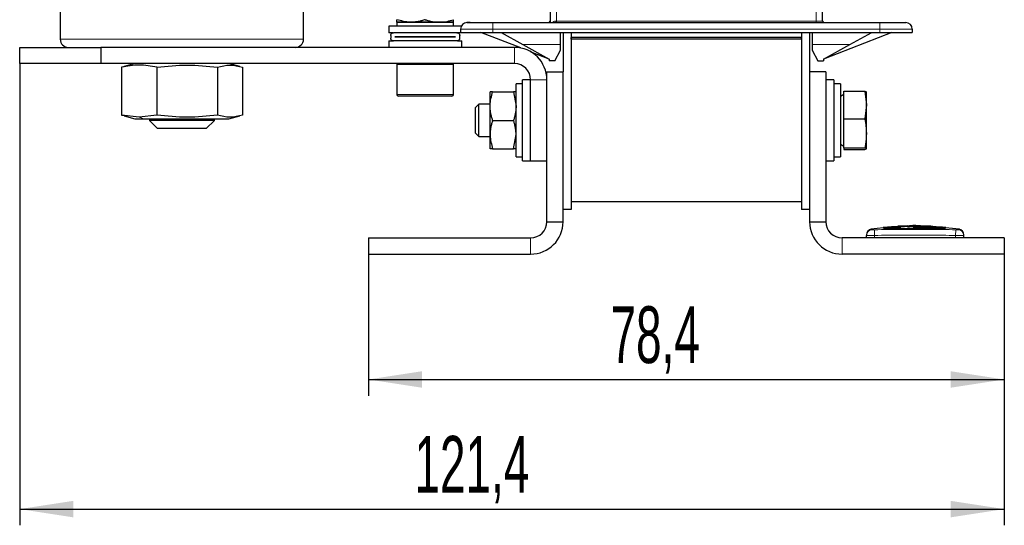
# Model space of a CAD drawing. Header units: millimetres. Extents: x 5 to 418, y 2 to 292.
# Tile 40 of 43: x 178 to 239, y 163 to 195. Entities that reach past the tile are written whole.
import ezdxf

# ---------------------------------------------------------------- set-up
doc = ezdxf.new("R2010")
doc.units = ezdxf.units.MM
doc.layers.add('SLD-0', color=7, linetype='Continuous')
doc.styles.add('SLDTEXTSTYLE0', font='TXT', dxfattribs={"width": 0.605})
doc.dimstyles.new('SLDDIMSTYLE0', dxfattribs={"dimtxt": 3.5, "dimasz": 3.302, "dimexe": 0, "dimexo": 0.0625, "dimgap": 0.875, "dimtad": 1, "dimlfac": 2, "dimrnd": 1e-09, "dimzin": 12, "dimdsep": 46, "dimtxsty": 'SLDTEXTSTYLE0', "dimsah": 1, "dimcen": 0.09, "dimadec": 0, "dimazin": 3, "dimtfac": 1, "dimtofl": 0, "dimtmove": 0, "dimatfit": 3, "dimfxl": 1, "dimfrac": 2, "dimtolj": 1, "dimtzin": 12, "dimarcsym": 0})

# ---------------------------------------------------------------- blocks, each defined once
blk = doc.blocks.new('_D_2')
at = {"layer": 'SLD-0', "color": 7}
for p, q in [((199.935, 180.17), (199.935, 171.442)), ((239.135, 180.17), (239.135, 171.442)), ((199.935, 172.442), (239.135, 172.442))]:
    blk.add_line(p, q, dxfattribs=at)
for points in [[(199.935, 172.442), (203.237, 171.934), (203.237, 172.95)], [(239.135, 172.442), (235.833, 172.95), (235.833, 171.934)]]:
    blk.add_solid(points, dxfattribs=at)
at = {"layer": 'SLD-0', "color": 7, "insert": (214.856, 176.954), "char_height": 3.5, "attachment_point": 1, "style": 'SLDTEXTSTYLE0'}
blk.add_mtext('78,4', dxfattribs=at)
blk = doc.blocks.new('_D_3')
at = {"layer": 'SLD-0', "color": 7}
for p, q in [((178.435, 191.92), (178.435, 163.45)), ((239.135, 180.17), (239.135, 163.45)), ((178.435, 164.45), (239.135, 164.45))]:
    blk.add_line(p, q, dxfattribs=at)
for points in [[(178.435, 164.45), (181.737, 163.942), (181.737, 164.958)], [(239.135, 164.45), (235.833, 164.958), (235.833, 163.942)]]:
    blk.add_solid(points, dxfattribs=at)
at = {"layer": 'SLD-0', "color": 7, "insert": (202.769, 168.962), "char_height": 3.5, "attachment_point": 1, "style": 'SLDTEXTSTYLE0'}
blk.add_mtext('121,4', dxfattribs=at)

msp = doc.modelspace()

# ---------------------------------------------------------------- linework, layer by layer
at = {"color": 7, "linetype": 'Continuous', "lineweight": 25}
for p, q in [((180.9349, 219.4197), (180.9349, 193.4197)), ((195.9349, 193.4197), (195.9349, 219.4197)), ((211.1349, 195.1947), (211.1349, 194.4447)), ((227.9349, 194.5447), (227.9349, 195.1947)), ((201.6849, 194.4697), (201.6849, 194.2197)), ((201.6849, 194.4697), (203.4349, 194.4697)), ((202.5599, 194.4697), (201.6849, 194.4697)), ((204.3099, 194.4697), (202.5599, 194.4697)), ((203.4349, 194.4697), (205.1849, 194.4697)), ((205.1849, 194.4697), (204.3099, 194.4697)), ((204.9941, 194.4697), (204.9581, 194.5231)), ((205.1849, 194.2197), (205.1849, 194.4697)), ((207.6099, 194.4447), (231.4599, 194.4447)), ((201.1849, 194.2197), (201.1849, 193.8197)), ((203.4349, 194.2197), (201.1849, 194.2197)), ((201.4448, 193.8197), (201.1849, 193.8197)), ((201.3099, 193.653), (201.3099, 193.4863)), ((205.3933, 193.8197), (201.4766, 193.8197)), ((205.6502, 194.2197), (203.4349, 194.2197)), ((205.6849, 193.8197), (205.3982, 193.8197)), ((205.5599, 193.4863), (205.5599, 193.653)), ((205.6099, 194.0447), (205.6099, 193.8447)), ((205.6099, 193.8447), (207.6099, 193.8447)), ((205.6849, 193.8197), (205.6849, 193.8447)), ((209.3288, 192.8805), (206.8599, 193.8447)), ((207.6099, 193.8447), (231.4599, 193.8447)), ((208.1099, 193.8447), (209.4622, 193.0947)), ((211.7849, 193.0947), (211.7849, 193.8447)), ((211.9349, 193.8447), (211.9349, 191.4197)), ((212.4349, 193.8447), (212.4349, 182.9197)), ((212.4349, 193.8447), (212.4349, 193.5197)), ((226.6349, 193.8447), (226.6349, 182.9197)), ((226.6349, 193.8447), (226.6349, 193.5197)), ((227.1349, 193.8447), (227.1349, 191.4197)), ((227.2849, 193.8447), (227.2849, 193.0947)), ((232.2099, 193.8447), (227.9849, 192.1947)), ((229.6077, 193.0947), (230.9599, 193.8447)), ((231.4599, 193.8447), (233.4599, 193.8447)), ((233.4599, 194.0447), (233.4599, 193.8447)), ((201.1849, 193.3197), (201.1849, 192.9197)), ((201.1849, 193.3197), (201.4766, 193.3197)), ((205.3933, 193.3197), (201.4766, 193.3197)), ((201.5599, 193.5672), (201.5599, 193.5722)), ((201.5599, 193.5722), (205.3099, 193.5722)), ((205.3099, 193.5672), (201.5599, 193.5672)), ((202.4349, 193.5722), (202.4349, 193.5672)), ((204.4349, 193.5672), (204.4349, 193.5722)), ((205.3099, 193.5722), (205.3099, 193.5672)), ((205.4321, 193.3197), (205.6849, 193.3197)), ((205.6849, 192.9197), (205.6849, 193.3197)), ((209.4622, 193.0947), (211.0849, 192.1947)), ((211.7849, 192.7447), (211.7849, 193.0947)), ((226.6349, 193.5197), (212.4349, 193.5197)), ((212.4349, 193.4197), (212.4349, 193.5197)), ((226.6349, 193.4197), (212.4349, 193.4197)), ((212.4349, 193.4197), (212.4349, 183.4197)), ((226.6349, 193.4197), (226.6349, 193.5197)), ((226.6349, 193.4197), (226.6349, 183.4197)), ((227.2849, 193.0947), (227.2849, 192.7447)), ((227.9849, 192.1947), (229.6077, 193.0947)), ((178.4349, 191.9197), (178.4349, 192.9197)), ((178.4349, 192.9197), (183.4349, 192.9197)), ((183.4349, 192.9197), (183.4349, 191.9197)), ((183.5359, 192.9197), (183.4349, 192.9197)), ((193.3339, 192.9197), (183.5359, 192.9197)), ((208.9349, 192.9197), (193.3339, 192.9197)), ((211.0849, 192.1947), (209.9742, 192.6284)), ((211.4349, 192.0947), (211.7849, 192.7447)), ((227.2849, 192.7447), (227.6349, 192.0947)), ((183.4349, 191.9197), (178.4349, 191.9197)), ((208.9349, 191.9197), (183.4349, 191.9197)), ((185.5349, 191.9197), (184.8654, 191.7403)), ((192.0045, 191.7403), (191.3349, 191.9197)), ((201.6849, 191.8697), (201.6849, 190.0197)), ((205.1849, 190.0197), (205.1849, 191.8697)), ((211.0849, 192.1947), (211.0849, 192.0947)), ((211.4349, 192.0947), (211.0849, 192.0947)), ((227.6349, 192.0947), (227.9849, 192.0947)), ((227.9849, 192.1947), (227.9849, 192.0947)), ((184.8706, 191.7208), (184.7012, 191.6912)), ((184.7012, 191.6912), (184.7012, 188.7482)), ((186.8948, 191.6912), (186.8948, 188.7482)), ((190.6286, 191.6912), (190.6286, 188.7482)), ((192.1687, 191.6912), (192.1687, 188.7482)), ((210.9349, 191.4197), (211.9349, 191.4197)), ((210.9349, 182.1697), (210.9349, 191.4197)), ((211.9349, 182.1697), (211.9349, 191.4197)), ((227.1349, 191.4197), (227.1349, 182.1697)), ((228.1349, 191.4197), (227.1349, 191.4197)), ((228.1349, 191.4197), (228.1349, 182.1697)), ((209.4349, 190.6697), (209.0349, 190.6697)), ((209.0349, 186.1697), (209.0349, 190.6697)), ((209.9349, 190.9197), (209.4349, 190.9197)), ((209.4349, 187.462), (209.4349, 190.9197)), ((209.9349, 185.9197), (209.9349, 190.9197)), ((228.6349, 190.9197), (228.1349, 190.9197)), ((228.6349, 190.9197), (228.6349, 185.9197)), ((229.0349, 190.6697), (228.6349, 190.6697)), ((229.0349, 190.6697), (229.0349, 186.1697)), ((207.4349, 189.2947), (207.4349, 190.1697)), ((207.5912, 190.1697), (208.8786, 190.1697)), ((208.8786, 190.1697), (209.0349, 189.2947)), ((229.2349, 190.0051), (229.0349, 189.8897)), ((229.2349, 190.2165), (230.5364, 190.2165)), ((229.2349, 188.5175), (229.2349, 190.2165)), ((230.5364, 190.2165), (230.6349, 189.367)), ((230.5364, 190.2165), (230.6349, 190.1676)), ((230.6349, 189.367), (230.6349, 190.1676)), ((205.0849, 189.9197), (201.7849, 189.9197)), ((206.7497, 189.4197), (206.5349, 189.2049)), ((207.4349, 189.4197), (206.7497, 189.4197)), ((206.7497, 187.4197), (206.7497, 189.4197)), ((206.5349, 187.6344), (206.5349, 189.2049)), ((207.4349, 187.5447), (207.4349, 189.2947)), ((230.6349, 189.367), (230.5364, 188.5175)), ((230.6349, 187.619), (230.6349, 189.367)), ((185.798, 188.6134), (184.7012, 188.7482)), ((184.7012, 188.7482), (184.8706, 188.7185)), ((184.8654, 188.6991), (185.5349, 188.5197)), ((185.5349, 188.5197), (186.082, 188.5197)), ((186.8948, 188.7482), (185.798, 188.6134)), ((186.082, 188.5197), (191.3349, 188.5197)), ((186.4349, 188.5197), (186.4349, 188.4197)), ((186.4349, 188.4197), (186.9349, 187.9197)), ((190.4349, 188.4197), (186.4349, 188.4197)), ((189.9349, 187.9197), (190.4349, 188.4197)), ((190.4349, 188.4197), (190.4349, 188.5197)), ((191.3349, 188.5197), (192.0045, 188.6991)), ((207.5912, 188.4197), (208.8786, 188.4197)), ((229.2349, 188.5175), (230.5364, 188.5175)), ((229.2349, 186.7206), (229.2349, 188.5175)), ((189.9349, 187.9197), (186.9349, 187.9197)), ((206.5349, 187.6344), (206.7497, 187.4197)), ((230.6349, 186.6717), (230.6349, 187.619)), ((206.7497, 187.4197), (207.4349, 187.4197)), ((207.4349, 186.6697), (207.4349, 187.5447)), ((208.8786, 186.6697), (209.0349, 187.5447)), ((209.4349, 185.9197), (209.4349, 187.462)), ((207.5912, 186.6697), (208.8786, 186.6697)), ((229.0349, 186.9497), (229.2349, 186.8342)), ((229.2349, 186.7206), (230.5364, 186.7206)), ((229.2349, 186.7206), (229.2349, 186.6228)), ((229.2349, 186.6228), (230.5364, 186.6228)), ((230.6349, 186.6717), (230.5364, 186.7206)), ((230.5364, 186.6228), (230.6349, 186.6717)), ((209.0349, 186.1697), (209.4349, 186.1697)), ((209.4349, 185.9197), (209.9349, 185.9197)), ((209.9349, 185.9197), (210.9349, 185.9197)), ((228.1349, 185.9197), (228.6349, 185.9197)), ((228.6349, 186.1697), (229.0349, 186.1697)), ((212.4349, 183.4197), (226.6349, 183.4197)), ((212.4349, 182.9197), (211.9349, 182.9197)), ((227.1349, 182.9197), (226.6349, 182.9197)), ((210.9349, 182.1697), (211.9349, 182.1697)), ((227.1349, 182.1697), (228.1349, 182.1697)), ((231.6966, 181.7877), (230.9059, 181.7067)), ((232.131, 181.8402), (231.6717, 181.8123)), ((232.7618, 181.7899), (231.6954, 181.7461)), ((231.6954, 181.7781), (232.7618, 181.7899)), ((231.6954, 181.7781), (231.6954, 181.7681)), ((231.6954, 181.7119), (231.6954, 181.7019)), ((233.1752, 181.9198), (232.5985, 181.8927)), ((232.5985, 181.8927), (232.5985, 181.8934)), ((233.1752, 181.9198), (233.1752, 181.9198)), ((233.9625, 181.9231), (233.9625, 181.9231)), ((234.6001, 181.8972), (233.9625, 181.9231)), ((234.6001, 181.898), (234.6001, 181.8972)), ((235.5257, 181.8203), (234.9088, 181.8552)), ((236.3639, 181.7067), (235.5008, 181.7951)), ((235.502, 181.7829), (235.502, 181.7729)), ((235.502, 181.7138), (235.502, 181.7038)), ((199.9349, 181.1697), (199.9349, 180.1697)), ((199.9349, 181.1697), (209.9349, 181.1697)), ((239.1349, 181.1697), (229.1349, 181.1697)), ((230.6349, 181.1697), (230.6349, 181.3256)), ((236.6349, 181.1697), (236.6349, 181.3256)), ((239.1349, 181.1697), (239.1349, 180.1697)), ((199.9349, 180.1697), (209.9349, 180.1697)), ((239.1349, 180.1697), (229.1349, 180.1697))]:
    msp.add_line(p, q, dxfattribs=at)
at = {"color": 7, "linetype": 'Continuous', "lineweight": 18}
for p, q in [((211.5349, 194.5447), (211.5349, 195.1947)), ((227.5349, 195.1947), (227.5349, 194.5447)), ((207.6099, 194.4447), (207.6099, 194.0447)), ((211.4889, 194.5447), (211.5349, 194.5447)), ((211.5349, 194.5447), (211.5349, 194.4447)), ((211.5349, 194.5447), (227.5349, 194.5447)), ((227.5349, 194.5447), (227.5349, 194.4447)), ((227.5349, 194.5447), (227.9349, 194.5447)), ((231.4599, 194.4447), (231.4599, 194.0447)), ((205.6099, 194.0447), (207.6099, 194.0447)), ((207.6099, 194.0447), (231.4599, 194.0447)), ((207.6099, 194.0447), (207.6099, 193.8447)), ((231.4599, 194.0447), (233.4599, 194.0447)), ((231.4599, 194.0447), (231.4599, 193.8447)), ((195.9349, 193.4197), (180.9349, 193.4197)), ((209.4622, 193.0947), (211.7849, 193.0947)), ((227.2849, 193.0947), (229.6077, 193.0947)), ((208.9349, 191.9197), (208.9349, 192.9197)), ((185.5496, 191.9197), (184.7012, 191.6912)), ((205.1849, 191.8697), (201.6849, 191.8697)), ((210.9349, 190.9197), (209.9349, 190.9197)), ((201.6849, 190.0197), (205.1849, 190.0197)), ((186.082, 188.5197), (185.798, 188.6134)), ((231.1308, 181.6755), (231.1349, 181.3256)), ((236.1391, 181.6755), (236.1349, 181.3256)), ((209.9349, 180.1697), (209.9349, 181.1697)), ((229.1349, 181.1697), (229.1349, 180.1697)), ((231.1349, 181.1697), (231.1349, 181.3256)), ((236.1349, 181.1697), (236.1349, 181.3256))]:
    msp.add_line(p, q, dxfattribs=at)
at = {"color": 7, "linetype": 'Continuous', "lineweight": 25}
for centre, radius, start, end in [((206.0099, 194.0447), 0.4, 90, 180), ((211.0349, 194.5447), 0.1, 270, 0), ((228.0349, 194.5447), 0.1, 180, 270), ((233.0599, 194.0447), 0.4, 0, 90), ((181.4349, 193.4197), 0.5, 180, 270), ((195.4349, 193.4197), 0.5, 270, 0), ((208.9349, 190.9197), 2, 0, 90), ((201.7349, 191.8697), 0.05, 90, 180), ((205.1349, 191.8697), 0.05, 0, 90), ((208.9349, 190.9197), 1, 0, 90), ((201.7849, 190.0197), 0.1, 180, 270), ((205.0849, 190.0197), 0.1, 270, 0), ((209.9349, 182.1697), 1, 270, 0), ((209.9349, 182.1697), 2, 270, 0), ((229.1349, 182.1697), 2, 180, 270), ((229.1349, 182.1697), 1, 180, 270), ((230.9849, 181.3642), 0.35, 97.642536, 180), ((236.2849, 181.3642), 0.35, 360, 82.372785)]:
    msp.add_arc(centre, radius, start, end, dxfattribs=at)
at = {"color": 7, "linetype": 'Continuous', "lineweight": 18}
for centre, radius, start, end in [((211.2631, 194.52), 0.2272, 340.633977, 6.234038), ((230.9849, 181.3256), 0.35, 90.989679, 179.997938), ((236.2849, 181.3256), 0.35, 0.002064, 89.009565)]:
    msp.add_arc(centre, radius, start, end, dxfattribs=at)
at = {"color": 7, "linetype": 'Continuous', "lineweight": 25}
for points, knots in [([(202.5599, 194.4697), (202.5392, 194.4698), (202.2437, 194.472), (201.9542, 194.5518), (201.6849, 194.626)], [0, 0, 0, 0, 0.0701742, 1, 1, 1, 1]), ([(201.6849, 194.4697), (201.6849, 194.47), (201.6849, 194.4707), (201.6849, 194.4761), (201.6849, 194.4848), (201.6849, 194.4969), (201.6849, 194.5122), (201.6849, 194.5307), (201.6849, 194.552), (201.6849, 194.5752), (201.6849, 194.5998), (201.6849, 194.6173), (201.6849, 194.626)], [0, 0, 0, 0, 0.1005552, 0.20122561, 0.30223149, 0.40334307, 0.5055524, 0.60785153, 0.71039198, 0.81300104, 0.90648168, 1, 1, 1, 1]), ([(203.4349, 194.626), (203.3997, 194.6145), (203.2939, 194.5802), (203.1508, 194.5421), (203.0059, 194.5117), (202.8958, 194.4933), (202.7844, 194.4799), (202.6724, 194.4713), (202.5974, 194.4702), (202.5599, 194.4697)], [0, 0, 0, 0, 0.1236369, 0.3712134, 0.4953255, 0.6209961, 0.7468508, 0.8733131, 1, 1, 1, 1]), ([(203.4349, 194.626), (203.5056, 194.6036), (203.6116, 194.57), (203.7551, 194.5346), (203.864, 194.5117), (203.9741, 194.4933), (204.0854, 194.4799), (204.1974, 194.4713), (204.2724, 194.4702), (204.3099, 194.4697)], [0, 0, 0, 0, 0.24737, 0.3712166, 0.4953281, 0.6209981, 0.7468521, 0.8733138, 1, 1, 1, 1]), ([(204.3099, 194.4697), (204.3307, 194.4698), (204.6261, 194.472), (204.9157, 194.5518), (205.1849, 194.626)], [0, 0, 0, 0, 0.0701742, 1, 1, 1, 1]), ([(205.1849, 194.4697), (205.1849, 194.4905), (205.1849, 194.5161), (205.1849, 194.6086), (205.1849, 194.626)], [0, 0, 0, 0, 0.8126371, 1, 1, 1, 1]), ([(206.0099, 194.4447), (206.0314, 194.4447), (206.0646, 194.4447), (206.2638, 194.4447), (206.4705, 194.4447), (206.7251, 194.4447), (207.098, 194.4447), (207.4087, 194.4447), (207.6099, 194.4447)], [0, 0, 0, 0, 0.2394429, 0.369668, 0.5, 0.630225, 0.7605571, 1, 1, 1, 1]), ([(206.2069, 194.4447), (206.1797, 194.4447), (206.1198, 194.4447), (206.0354, 194.4447), (206.0199, 194.4447), (206.0099, 194.4447)], [0, 0, 0, 0, 0.2272678, 0.4997148, 1, 1, 1, 1]), ([(206.2069, 194.4447), (206.1797, 194.4447), (206.1198, 194.4447), (206.0354, 194.4447), (206.0199, 194.4447), (206.0099, 194.4447)], [0, 0, 0, 0, 0.2272678, 0.4997148, 1, 1, 1, 1]), ([(206.2069, 194.4447), (206.1797, 194.4447), (206.1198, 194.4447), (206.0354, 194.4447), (206.0199, 194.4447), (206.0099, 194.4447)], [0, 0, 0, 0, 0.2272678, 0.4997148, 1, 1, 1, 1]), ([(231.4599, 194.4447), (231.6611, 194.4447), (231.9718, 194.4447), (232.3446, 194.4447), (232.5992, 194.4447), (232.806, 194.4447), (233.0052, 194.4447), (233.0384, 194.4447), (233.0599, 194.4447)], [0, 0, 0, 0, 0.2394429, 0.369668, 0.5, 0.630225, 0.7605571, 1, 1, 1, 1]), ([(201.3099, 193.653), (201.3116, 193.6707), (201.3149, 193.706), (201.3404, 193.7535), (201.3785, 193.7912), (201.4259, 193.8153), (201.4604, 193.8183), (201.4766, 193.8197)], [0, 0, 0, 0, 0.1951654, 0.3900866, 0.5916711, 0.80804, 1, 1, 1, 1]), ([(205.3933, 193.8197), (205.4131, 193.8176), (205.4529, 193.8134), (205.5052, 193.7811), (205.5426, 193.7343), (205.5584, 193.6882), (205.5596, 193.6611), (205.5599, 193.653)], [0, 0, 0, 0, 0.235246, 0.4707022, 0.6988391, 0.910418, 1, 1, 1, 1]), ([(205.5188, 193.7626), (205.5174, 193.7641), (205.5145, 193.7674), (205.4959, 193.7881), (205.4767, 193.8109), (205.4693, 193.8197)], [0, 0, 0, 0, 0.3577201, 0.7524989, 1, 1, 1, 1]), ([(201.4766, 193.3197), (201.4567, 193.3217), (201.4169, 193.3259), (201.3646, 193.3582), (201.3272, 193.405), (201.3115, 193.4511), (201.3103, 193.4782), (201.3099, 193.4863)], [0, 0, 0, 0, 0.235246, 0.4707022, 0.6988391, 0.910418, 1, 1, 1, 1]), ([(205.5599, 193.4863), (205.5583, 193.4686), (205.555, 193.4333), (205.5295, 193.3858), (205.4913, 193.3481), (205.444, 193.324), (205.4095, 193.321), (205.3933, 193.3197)], [0, 0, 0, 0, 0.1951654, 0.3900866, 0.5916711, 0.80804, 1, 1, 1, 1]), ([(186.8948, 191.6912), (186.5285, 191.7586), (185.7973, 191.8932), (185.0661, 191.7584), (184.7012, 191.6912)], [0, 0, 0, 0, 0.5008729, 1, 1, 1, 1]), ([(186.8948, 191.6912), (187.5171, 191.7585), (188.7617, 191.8932), (190.0063, 191.7585), (190.6286, 191.6912)], [0, 0, 0, 0, 0.4999949, 1, 1, 1, 1]), ([(190.6286, 191.6912), (190.8852, 191.7585), (191.3986, 191.8932), (191.912, 191.7585), (192.1687, 191.6912)], [0, 0, 0, 0, 0.4999949, 1, 1, 1, 1]), ([(207.4349, 189.2947), (207.4351, 189.3154), (207.4373, 189.6109), (207.5171, 189.9004), (207.5912, 190.1697)], [0, 0, 0, 0, 0.0701742, 1, 1, 1, 1]), ([(207.5912, 190.1697), (207.5821, 190.1697), (207.5639, 190.1697), (207.5392, 190.1697), (207.5164, 190.1697), (207.496, 190.1697), (207.4782, 190.1697), (207.4632, 190.1697), (207.4511, 190.1697), (207.442, 190.1697), (207.4361, 190.1697), (207.4353, 190.1697), (207.4349, 190.1697)], [0, 0, 0, 0, 0.0977438, 0.1955287, 0.2934562, 0.3914407, 0.4901065, 0.5888494, 0.6878483, 0.7869433, 0.8934041, 1, 1, 1, 1]), ([(209.0349, 190.1697), (209.0345, 190.1697), (209.0338, 190.1697), (209.0279, 190.1697), (209.0189, 190.1697), (209.007, 190.1697), (208.9922, 190.1697), (208.9746, 190.1697), (208.9542, 190.1697), (208.9313, 190.1697), (208.9063, 190.1697), (208.8878, 190.1697), (208.8786, 190.1697)], [0, 0, 0, 0, 0.1064601, 0.2130567, 0.3106208, 0.4082796, 0.5062025, 0.6042041, 0.7030136, 0.8018851, 0.9009199, 1, 1, 1, 1]), ([(207.5912, 188.4197), (207.5798, 188.4549), (207.5455, 188.5607), (207.5074, 188.7038), (207.477, 188.8487), (207.4586, 188.9588), (207.4451, 189.0701), (207.4365, 189.1822), (207.4355, 189.2571), (207.4349, 189.2947)], [0, 0, 0, 0, 0.12363694, 0.37121341, 0.49532547, 0.62099612, 0.74685075, 0.87331314, 1, 1, 1, 1]), ([(209.0349, 189.2947), (209.0348, 189.2739), (209.034, 189.1851), (209.0248, 189.0623), (209.0063, 188.9266), (208.9881, 188.8247), (208.966, 188.7229), (208.9403, 188.6214), (208.9113, 188.5201), (208.8895, 188.4532), (208.8786, 188.4197)], [0, 0, 0, 0, 0.0699963, 0.2999053, 0.4151999, 0.5314595, 0.6478475, 0.7650118, 0.8824667, 1, 1, 1, 1]), ([(190.6286, 188.7482), (190.0063, 188.6808), (188.7617, 188.5461), (187.5171, 188.6808), (186.8948, 188.7482)], [0, 0, 0, 0, 0.4999949, 1, 1, 1, 1]), ([(192.1687, 188.7482), (191.912, 188.6808), (191.3986, 188.5461), (190.8852, 188.6808), (190.6286, 188.7482)], [0, 0, 0, 0, 0.4999949, 1, 1, 1, 1]), ([(207.5912, 188.4197), (207.5688, 188.349), (207.5353, 188.243), (207.4998, 188.0995), (207.477, 187.9906), (207.4586, 187.8805), (207.4451, 187.7692), (207.4365, 187.6571), (207.4355, 187.5822), (207.4349, 187.5447)], [0, 0, 0, 0, 0.24737, 0.3712166, 0.4953281, 0.6209981, 0.7468521, 0.8733138, 1, 1, 1, 1]), ([(209.0349, 187.5447), (209.0348, 187.5654), (209.0343, 187.6201), (209.028, 187.743), (209.0123, 187.8791), (208.9881, 188.0146), (208.966, 188.1164), (208.9403, 188.2179), (208.9113, 188.3192), (208.8895, 188.3862), (208.8786, 188.4197)], [0, 0, 0, 0, 0.0699962, 0.1849121, 0.4152015, 0.5314608, 0.6478485, 0.7650125, 0.882467, 1, 1, 1, 1]), ([(230.5364, 188.5175), (230.5383, 188.5083), (230.5986, 188.2121), (230.6171, 187.9109), (230.6349, 187.619)], [0, 0, 0, 0, 0.0311177, 1, 1, 1, 1]), ([(230.6349, 187.619), (230.6239, 187.3918), (230.6093, 187.0903), (230.5508, 186.7936), (230.5364, 186.7206)], [0, 0, 0, 0, 0.754038, 1, 1, 1, 1]), ([(207.4349, 187.5447), (207.4351, 187.5239), (207.4373, 187.2284), (207.5171, 186.9389), (207.5912, 186.6697)], [0, 0, 0, 0, 0.0701742, 1, 1, 1, 1]), ([(207.5912, 186.6697), (207.5261, 186.6697), (207.4432, 186.6697), (207.4364, 186.6697), (207.4349, 186.6697)], [0, 0, 0, 0, 0.786664, 1, 1, 1, 1]), ([(209.0349, 186.6697), (209.0335, 186.6697), (209.0266, 186.6697), (208.9438, 186.6697), (208.8786, 186.6697)], [0, 0, 0, 0, 0.213336, 1, 1, 1, 1]), ([(231.6954, 181.7119), (232.216, 181.723), (233.1106, 181.742), (234.3798, 181.7382), (235.1279, 181.722), (235.502, 181.7138)], [0, 0, 0, 0, 0.4103219, 0.7051227, 1, 1, 1, 1]), ([(235.502, 181.7038), (234.9817, 181.7144), (234.0872, 181.7326), (232.8181, 181.7273), (232.0696, 181.7104), (231.6954, 181.7019)], [0, 0, 0, 0, 0.4100689, 0.7049967, 1, 1, 1, 1]), ([(235.3194, 181.826), (235.0598, 181.8467), (234.5402, 181.8881), (233.857, 181.9074), (233.2721, 181.9035), (232.786, 181.8863), (232.2998, 181.8568), (231.9762, 181.8279), (231.8144, 181.8134)], [0, 0, 0, 0, 0.2225338, 0.4454272, 0.583824, 0.722329, 0.8611249, 1, 1, 1, 1]), ([(231.9958, 181.8191), (232.0649, 181.8253), (232.2637, 181.8431), (232.5928, 181.865), (232.9831, 181.8841), (233.4056, 181.8954), (233.8602, 181.8955), (234.2869, 181.8852), (234.5513, 181.8697), (234.6537, 181.8638)], [0, 0, 0, 0, 0.0782164, 0.2249435, 0.3718374, 0.5187996, 0.7014731, 0.8842915, 1, 1, 1, 1]), ([(233.1637, 181.8559), (233.343, 181.863), (233.7018, 181.8771), (234.2408, 181.8786), (234.7802, 181.8639), (235.1396, 181.8386), (235.3194, 181.826)], [0, 0, 0, 0, 0.2495676, 0.4992836, 0.7495374, 1, 1, 1, 1]), ([(233.9617, 181.9088), (233.8407, 181.9189), (233.5788, 181.9408), (233.317, 181.9167), (233.1762, 181.9037)], [0, 0, 0, 0, 0.4620973, 1, 1, 1, 1]), ([(233.5126, 181.8015), (233.6782, 181.8067), (234.0095, 181.8172), (234.5068, 181.8195), (235.0046, 181.8102), (235.3362, 181.792), (235.502, 181.7829)], [0, 0, 0, 0, 0.2497455, 0.4995706, 0.7497151, 1, 1, 1, 1]), ([(235.502, 181.7499), (235.1708, 181.7656), (234.508, 181.797), (233.8444, 181.8), (233.5126, 181.8015)], [0, 0, 0, 0, 0.4998112, 1, 1, 1, 1]), ([(235.502, 181.7729), (235.3366, 181.7818), (235.0056, 181.7997), (234.4625, 181.812), (234.0852, 181.8026), (233.8736, 181.7973)], [0, 0, 0, 0, 0.30504124, 0.61025601, 1, 1, 1, 1])]:
    msp.add_open_spline(points, degree=3, knots=knots, dxfattribs=at)
at = {"color": 7, "linetype": 'Continuous', "lineweight": 18}
for points, knots in [([(211.2748, 194.4447), (211.2931, 194.4653), (211.3277, 194.5045), (211.4061, 194.5378), (211.4618, 194.5424), (211.4889, 194.5447)], [0, 0, 0, 0, 0.3642725, 0.6906451, 1, 1, 1, 1]), ([(230.9383, 181.7111), (230.9383, 181.7111), (230.9346, 181.714), (230.9474, 181.7052), (230.9684, 181.6854), (230.9789, 181.6756)], [0, 0, 0, 0, 0.0000727, 0.5000171, 1, 1, 1, 1]), ([(230.9789, 181.6756), (230.9797, 181.6754), (230.9819, 181.6751), (231.0004, 181.6749), (231.0348, 181.6749), (231.0799, 181.675), (231.1139, 181.6754), (231.1308, 181.6755)], [0, 0, 0, 0, 0.14056698, 0.35532785, 0.57084385, 0.7860438, 1, 1, 1, 1]), ([(231.1308, 181.6755), (231.415, 181.6786), (231.9834, 181.6846), (232.8361, 181.6896), (233.6889, 181.6911), (234.7899, 181.6888), (235.6066, 181.6808), (236.1391, 181.6755)], [0, 0, 0, 0, 0.1702473, 0.3404988, 0.5107709, 0.6810498, 1, 1, 1, 1]), ([(236.1391, 181.6755), (236.1502, 181.6754), (236.1782, 181.6751), (236.2206, 181.6749), (236.259, 181.6749), (236.2854, 181.675), (236.2891, 181.6754), (236.291, 181.6756)], [0, 0, 0, 0, 0.1406569, 0.3555038, 0.5710329, 0.7861716, 1, 1, 1, 1]), ([(236.291, 181.6756), (236.3023, 181.6861), (236.325, 181.707), (236.3294, 181.7097), (236.3316, 181.7111)], [0, 0, 0, 0, 0.5000512, 1, 1, 1, 1]), ([(231.1349, 181.3256), (231.0787, 181.3254), (230.9663, 181.3251), (230.8165, 181.3249), (230.7034, 181.325), (230.6435, 181.3252), (230.6374, 181.3255), (230.6349, 181.3256)], [0, 0, 0, 0, 0.21467278, 0.42935247, 0.64402667, 0.85869575, 1, 1, 1, 1]), ([(236.1349, 181.3256), (235.6033, 181.331), (234.5042, 181.342), (232.8375, 181.3425), (231.7025, 181.3312), (231.1349, 181.3256)], [0, 0, 0, 0, 0.3189779, 0.6594764, 1, 1, 1, 1]), ([(236.6349, 181.3256), (236.6346, 181.3256), (236.6339, 181.3255), (236.6285, 181.3254), (236.6197, 181.3253), (236.6089, 181.3252), (236.5946, 181.3251), (236.5769, 181.325), (236.5525, 181.325), (236.5275, 181.325), (236.4952, 181.3249), (236.4541, 181.325), (236.4083, 181.325), (236.3596, 181.325), (236.3081, 181.3251), (236.2567, 181.3252), (236.2087, 181.3254), (236.1719, 181.3255), (236.1442, 181.3256), (236.1349, 181.3256)], [0, 0, 0, 0, 0.0530182, 0.1064522, 0.1604051, 0.2147872, 0.2485414, 0.3135363, 0.3733069, 0.4295731, 0.4752268, 0.5628748, 0.6442912, 0.6899439, 0.77759, 0.8590045, 0.8940917, 0.9645749, 1, 1, 1, 1])]:
    msp.add_open_spline(points, degree=3, knots=knots, dxfattribs=at)

# ---------------------------------------------------------------- dimensions: what is measured, and where the dimension line sits
at = {"layer": 'SLD-0', "color": 7}
for base, p1, picture, middle in [((239.1349, 164.4502), (178.4349, 191.9197), '_D_3', (208.7849, 164.4502)), ((239.1349, 172.4423), (199.9349, 180.1697), '_D_2', (219.5349, 172.4423))]:
    dim = msp.add_linear_dim(base=base, p1=p1, p2=(239.1349, 180.1697), dimstyle='SLDDIMSTYLE0', dxfattribs=at)
    dim.commit()
    dim.dimension.update_dxf_attribs({"geometry": picture, "text_midpoint": middle, "dimtype": 160})

doc.saveas('drawing.dxf')
